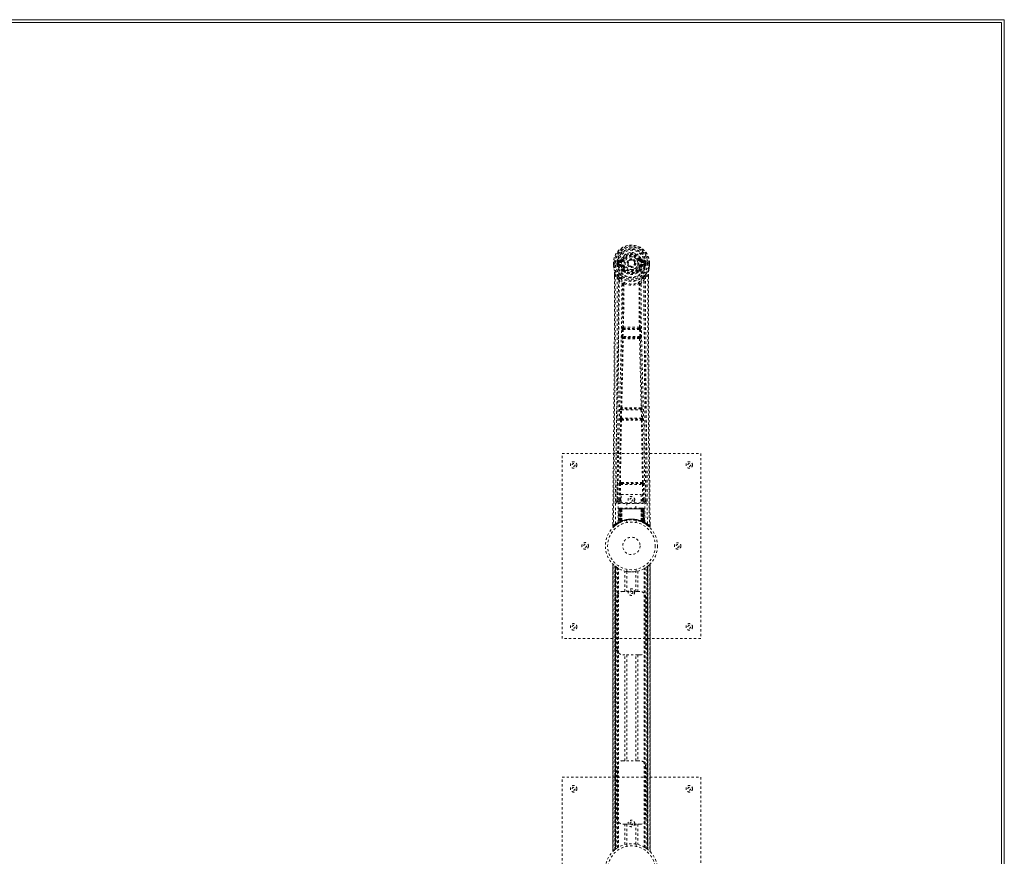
# Model space of a CAD drawing. Header units: inches. Extents: x 14 to 182, y 61 to 121.
# Tile 8 of 8: x 139 to 182, y 85 to 121. Entities that reach past the tile are written whole.
import ezdxf

# ---------------------------------------------------------------- set-up
doc = ezdxf.new("R2010")
doc.units = ezdxf.units.IN
doc.header["$MEASUREMENT"] = 0
doc.linetypes.add('SLD-Dashed', pattern=[0.075, 0.05, -0.025])
doc.linetypes.add('SLD-Solid', pattern=[0])

msp = doc.modelspace()

# ---------------------------------------------------------------- linework, layer by layer
at = {"color": 7, "linetype": 'SLD-Solid', "lineweight": 15}
for p, q in [((97.891, 120.9), (181.641, 120.9)), ((181.641, 120.9), (181.641, 61.4)), ((181.523, 120.782), (97.891, 120.782)), ((181.523, 120.782), (97.891, 120.782)), ((181.523, 61.518), (181.523, 120.782)), ((181.523, 61.518), (181.523, 120.782))]:
    msp.add_line(p, q, dxfattribs=at)
at = {"color": 7, "linetype": 'SLD-Dashed', "lineweight": 0}
for p, q in [((164.743, 110.381), (164.744, 110.264)), ((164.747, 110.381), (164.743, 110.381)), ((164.744, 110.264), (164.744, 110.26)), ((164.745, 110.382), (164.745, 110.264)), ((164.8, 110.381), (164.747, 110.381)), ((164.773, 110.38), (164.773, 110.265)), ((164.823, 110.381), (164.8, 110.381)), ((164.829, 110.381), (164.823, 110.381)), ((164.98, 110.381), (164.829, 110.381)), ((164.895, 110.308), (164.894, 110.38)), ((164.895, 110.307), (164.924, 110.309)), ((164.895, 110.307), (164.895, 110.308)), ((164.93, 110.38), (164.924, 110.38)), ((164.924, 110.38), (164.924, 110.309)), ((164.925, 110.308), (164.93, 110.289)), ((164.93, 110.302), (164.93, 110.38)), ((164.93, 110.289), (164.93, 110.302)), ((164.936, 110.265), (164.939, 110.261)), ((164.95, 110.25), (164.94, 110.261)), ((165.066, 110.525), (164.947, 110.501)), ((164.95, 110.25), (165.065, 110.229)), ((164.965, 110.313), (164.965, 110.283)), ((164.965, 110.313), (165.094, 110.313)), ((165.094, 110.258), (164.965, 110.283)), ((164.965, 110.283), (165.094, 110.283)), ((164.978, 110.465), (165.094, 110.486)), ((164.978, 110.465), (164.978, 110.435)), ((165.094, 110.465), (164.978, 110.465)), ((165.094, 110.435), (164.978, 110.435)), ((165.094, 110.486), (165.094, 110.465)), ((165.094, 110.435), (165.094, 110.465)), ((165.094, 110.313), (165.094, 110.283)), ((165.094, 110.258), (165.094, 110.283)), ((165.099, 110.552), (165.154, 110.529)), ((165.15, 110.521), (165.154, 110.529)), ((165.154, 110.529), (165.176, 110.52)), ((165.679, 110.383), (165.679, 110.374)), ((165.679, 110.374), (165.679, 110.359)), ((165.87, 110.52), (165.892, 110.529)), ((165.892, 110.529), (165.896, 110.521)), ((165.952, 110.486), (166.068, 110.465)), ((165.952, 110.486), (165.952, 110.465)), ((166.068, 110.465), (165.952, 110.465)), ((165.952, 110.435), (165.952, 110.465)), ((166.068, 110.435), (165.952, 110.435)), ((165.952, 110.313), (165.952, 110.283)), ((165.952, 110.313), (166.081, 110.313)), ((166.081, 110.283), (165.952, 110.258)), ((165.952, 110.258), (165.952, 110.283)), ((165.952, 110.283), (166.081, 110.283)), ((166.098, 110.501), (165.98, 110.525)), ((165.981, 110.229), (166.096, 110.25)), ((166.066, 110.381), (166.066, 110.381)), ((166.217, 110.381), (166.066, 110.381)), ((166.068, 110.435), (166.068, 110.465)), ((166.081, 110.283), (166.081, 110.313)), ((166.107, 110.261), (166.096, 110.25)), ((166.096, 110.25), (166.096, 110.25)), ((166.096, 110.25), (166.096, 110.25)), ((166.107, 110.261), (166.11, 110.265)), ((166.116, 110.38), (166.122, 110.38)), ((166.116, 110.302), (166.116, 110.38)), ((166.121, 110.308), (166.116, 110.289)), ((166.116, 110.289), (166.116, 110.302)), ((166.122, 110.309), (166.122, 110.38)), ((166.122, 110.309), (166.151, 110.307)), ((166.151, 110.38), (166.151, 110.308)), ((166.151, 110.38), (166.151, 110.38)), ((166.151, 110.308), (166.151, 110.307)), ((166.222, 110.381), (166.217, 110.381)), ((166.245, 110.381), (166.222, 110.381)), ((166.299, 110.381), (166.245, 110.381)), ((166.272, 110.265), (166.273, 110.38)), ((166.303, 110.381), (166.299, 110.381)), ((166.301, 110.264), (166.301, 110.382)), ((166.303, 110.381), (166.302, 110.264)), ((166.302, 110.26), (166.302, 110.264)), ((164.786, 109.882), (164.786, 109.78)), ((164.787, 109.881), (164.788, 109.78)), ((164.816, 109.881), (164.912, 109.765)), ((165.149, 110.217), (165.142, 110.229)), ((165.176, 110.229), (165.149, 110.217)), ((165.152, 110.069), (165.151, 110.091)), ((165.17, 110.023), (165.158, 110.041)), ((165.175, 110.096), (165.175, 110.074)), ((165.897, 110.217), (165.87, 110.229)), ((165.871, 110.074), (165.871, 110.096)), ((165.887, 110.041), (165.876, 110.023)), ((165.894, 110.069), (165.895, 110.091)), ((165.904, 110.229), (165.897, 110.217)), ((166.134, 109.765), (166.23, 109.881)), ((166.258, 109.793), (166.258, 109.881)), ((166.26, 109.882), (166.26, 109.793)), ((164.971, 109.653), (164.912, 109.765)), ((166.134, 109.765), (166.074, 109.653)), ((165.112, 107.201), (165.124, 107.509)), ((165.124, 107.509), (165.127, 107.543)), ((165.144, 107.6), (165.143, 107.599)), ((165.157, 107.199), (165.169, 107.508)), ((165.169, 107.508), (165.877, 107.508)), ((165.187, 107.553), (165.188, 107.553)), ((165.859, 107.553), (165.187, 107.553)), ((165.858, 107.553), (165.859, 107.553)), ((165.877, 107.508), (165.889, 107.199)), ((165.903, 107.599), (165.902, 107.6)), ((165.921, 107.509), (165.919, 107.543)), ((165.934, 107.201), (165.921, 107.509)), ((165.135, 107.107), (165.123, 107.111)), ((165.889, 107.199), (165.157, 107.199)), ((165.18, 107.15), (165.167, 107.154)), ((165.167, 107.154), (165.879, 107.154)), ((165.879, 107.154), (165.866, 107.15)), ((165.911, 107.107), (165.923, 107.111)), ((165.043, 103.678), (165.054, 104.031)), ((165.068, 104.121), (165.067, 104.121)), ((165.088, 103.677), (165.098, 104.029)), ((165.098, 104.029), (165.947, 104.029)), ((165.112, 104.074), (165.112, 104.075)), ((165.934, 104.074), (165.112, 104.074)), ((165.934, 104.075), (165.934, 104.074)), ((165.947, 104.029), (165.958, 103.677)), ((165.979, 104.121), (165.978, 104.121)), ((166.003, 103.678), (165.992, 104.031)), ((165.05, 103.588), (165.056, 103.586)), ((165.958, 103.677), (165.088, 103.677)), ((165.101, 103.629), (165.095, 103.632)), ((165.095, 103.632), (165.951, 103.632)), ((165.951, 103.632), (165.945, 103.629)), ((165.99, 103.586), (165.996, 103.588)), ((162.523, 94.15), (162.523, 102.15)), ((162.523, 102.15), (168.523, 102.15)), ((168.523, 102.15), (168.523, 94.15)), ((164.914, 100.907), (164.907, 100.093)), ((165.097, 100.898), (165.048, 100.897)), ((165.998, 100.897), (165.949, 100.898)), ((166.139, 100.093), (166.132, 100.907)), ((164.999, 100.147), (165.006, 100.807)), ((165.043, 100.147), (165.05, 100.807)), ((165.05, 100.807), (165.995, 100.807)), ((165.059, 100.851), (165.107, 100.851)), ((165.107, 100.851), (165.939, 100.851)), ((165.939, 100.851), (165.987, 100.851)), ((165.995, 100.807), (166.002, 100.147)), ((166.047, 100.147), (166.04, 100.807)), ((164.906, 100.09), (164.91, 100.073)), ((164.907, 100.094), (164.907, 100.092)), ((164.907, 100.092), (164.907, 100.083)), ((164.951, 100.044), (164.951, 99.984)), ((165.086, 100.044), (164.951, 100.044)), ((165.043, 100.102), (165.043, 100.147)), ((165.086, 100.147), (165.043, 100.147)), ((165.086, 100.102), (165.043, 100.102)), ((165.086, 100.374), (165.947, 100.374)), ((165.086, 100.008), (165.086, 100.374)), ((165.947, 100.374), (165.947, 100.008)), ((165.947, 100.147), (166.002, 100.147)), ((165.947, 100.102), (166.002, 100.102)), ((166.095, 100.044), (165.947, 100.044)), ((166.047, 100.147), (166.002, 100.147)), ((166.002, 100.102), (166.002, 100.147)), ((166.095, 99.984), (166.095, 100.044)), ((166.136, 100.073), (166.14, 100.09)), ((166.139, 100.092), (166.139, 100.094)), ((166.139, 100.083), (166.139, 100.092)), ((164.951, 99.984), (166.095, 99.984)), ((164.977, 99.746), (164.955, 99.141)), ((164.99, 99.746), (164.969, 99.149)), ((164.99, 99.746), (164.977, 99.746)), ((165.011, 99.75), (164.988, 99.156)), ((165.008, 99.746), (164.988, 99.159)), ((165.007, 99.775), (165.003, 99.775)), ((165.008, 99.775), (165.009, 99.775)), ((165.075, 99.746), (165.008, 99.746)), ((165.016, 99.746), (165.015, 99.189)), ((165.016, 99.775), (165.016, 99.773)), ((165.021, 99.775), (165.016, 99.775)), ((165.03, 99.775), (165.02, 99.775)), ((165.02, 99.746), (166.026, 99.746)), ((165.02, 99.192), (165.02, 99.746)), ((165.029, 99.196), (165.029, 99.746)), ((165.034, 99.775), (165.03, 99.775)), ((165.033, 99.746), (165.033, 99.198)), ((166.013, 99.746), (165.033, 99.746)), ((165.105, 99.775), (165.038, 99.775)), ((165.048, 99.746), (165.047, 99.204)), ((165.051, 99.746), (165.048, 99.746)), ((165.051, 99.746), (165.995, 99.746)), ((165.051, 99.206), (165.051, 99.746)), ((165.056, 99.195), (165.075, 99.746)), ((165.076, 99.746), (165.057, 99.195)), ((165.075, 99.746), (165.076, 99.746)), ((165.947, 100.008), (165.086, 100.008)), ((165.1, 99.223), (165.105, 99.748)), ((165.107, 99.746), (165.102, 99.225)), ((165.107, 99.746), (165.105, 99.748)), ((165.939, 99.775), (165.107, 99.775)), ((165.939, 99.746), (165.107, 99.746)), ((165.328, 100.008), (165.328, 99.775)), ((165.718, 99.775), (165.718, 100.008)), ((165.941, 99.748), (165.939, 99.746)), ((165.944, 99.225), (165.939, 99.746)), ((166.008, 99.775), (165.941, 99.775)), ((165.941, 99.748), (165.946, 99.223)), ((165.97, 99.746), (165.971, 99.746)), ((165.989, 99.195), (165.97, 99.746)), ((166.038, 99.746), (165.971, 99.746)), ((165.971, 99.746), (165.99, 99.195)), ((165.998, 99.746), (165.995, 99.746)), ((165.995, 99.746), (165.995, 99.206)), ((165.999, 99.204), (165.998, 99.746)), ((166.016, 99.775), (166.012, 99.775)), ((166.013, 99.198), (166.013, 99.746)), ((166.026, 99.775), (166.016, 99.775)), ((166.017, 99.746), (166.017, 99.196)), ((166.03, 99.775), (166.025, 99.775)), ((166.026, 99.746), (166.026, 99.192)), ((166.031, 99.189), (166.03, 99.746)), ((166.058, 99.156), (166.035, 99.75)), ((166.037, 99.775), (166.038, 99.775)), ((166.038, 99.746), (166.058, 99.159)), ((166.043, 99.775), (166.039, 99.775)), ((166.056, 99.746), (166.077, 99.149)), ((166.069, 99.746), (166.056, 99.746)), ((166.069, 99.746), (166.09, 99.141)), ((164.988, 99.159), (165.056, 99.195)), ((165.015, 99.189), (165.02, 99.192)), ((165.028, 99.163), (165.015, 99.189)), ((165.033, 99.166), (165.02, 99.192)), ((165.041, 99.17), (165.029, 99.196)), ((165.045, 99.171), (165.033, 99.198)), ((165.059, 99.178), (165.033, 99.165)), ((165.041, 99.17), (165.045, 99.171)), ((165.059, 99.178), (165.047, 99.204)), ((165.057, 99.195), (165.056, 99.195)), ((165.1, 99.223), (165.102, 99.225)), ((165.103, 99.197), (165.106, 99.198)), ((165.323, 99.258), (165.323, 99.161)), ((165.723, 99.161), (165.723, 99.258)), ((165.94, 99.198), (165.943, 99.197)), ((165.944, 99.225), (165.946, 99.223)), ((165.983, 99.179), (165.995, 99.206)), ((165.987, 99.178), (165.983, 99.179)), ((165.99, 99.195), (165.989, 99.195)), ((165.99, 99.195), (166.058, 99.159)), ((166.013, 99.198), (166.001, 99.171)), ((166.001, 99.171), (166.005, 99.17)), ((166.017, 99.196), (166.005, 99.17)), ((166.026, 99.192), (166.013, 99.166)), ((166.031, 99.189), (166.018, 99.163)), ((166.026, 99.192), (166.031, 99.189)), ((164.717, 99.094), (164.716, 99.009)), ((164.716, 99.009), (164.746, 99.008)), ((164.766, 98.986), (164.868, 99.067)), ((164.877, 99.074), (164.938, 99.111)), ((164.941, 99.116), (164.954, 99.124)), ((164.955, 99.141), (164.969, 99.149)), ((164.973, 99.134), (165.039, 99.169)), ((164.995, 99.165), (165, 99.164)), ((165.028, 99.163), (165.019, 99.159)), ((165.033, 99.166), (165.028, 99.163)), ((165.039, 99.169), (165.04, 99.169)), ((166.006, 99.169), (166.007, 99.169)), ((166.007, 99.169), (166.073, 99.134)), ((166.018, 99.163), (166.013, 99.166)), ((166.077, 99.149), (166.09, 99.141)), ((166.092, 99.124), (166.105, 99.116)), ((166.33, 99.009), (166.329, 99.093)), ((164.718, 97.366), (164.718, 84.935)), ((164.718, 84.936), (164.718, 97.364)), ((164.718, 97.364), (164.719, 97.364)), ((164.718, 97.364), (164.718, 84.937)), ((164.73, 84.948), (164.73, 97.352)), ((164.808, 85.019), (164.808, 97.282)), ((164.808, 97.282), (164.808, 85.019)), ((164.813, 97.278), (164.813, 85.023)), ((164.853, 97.247), (164.817, 97.275)), ((164.817, 85.026), (164.817, 97.275)), ((164.817, 97.275), (164.817, 85.026)), ((164.822, 97.27), (164.822, 85.03)), ((164.832, 85.038), (164.832, 97.263)), ((164.833, 85.039), (164.833, 97.262)), ((164.834, 97.26), (164.834, 85.04)), ((164.837, 97.259), (164.837, 85.042)), ((164.867, 97.236), (164.867, 85.064)), ((164.925, 97.198), (164.92, 97.201)), ((164.925, 85.103), (164.925, 97.198)), ((164.95, 85.118), (164.95, 97.182)), ((164.968, 85.129), (164.968, 97.172)), ((165.242, 96.185), (165.242, 97.061)), ((165.323, 97.139), (165.323, 97.043)), ((165.325, 97.043), (165.325, 96.185)), ((165.72, 96.185), (165.72, 97.043)), ((165.723, 97.043), (165.723, 97.139)), ((165.804, 97.061), (165.804, 96.185)), ((166.078, 85.129), (166.078, 97.172)), ((166.096, 85.118), (166.096, 97.182)), ((166.121, 85.103), (166.121, 97.198)), ((166.187, 85.058), (166.187, 97.242)), ((166.209, 85.042), (166.209, 97.259)), ((166.211, 85.04), (166.211, 97.26)), ((166.213, 97.262), (166.215, 97.263)), ((166.213, 97.262), (166.213, 85.039)), ((166.218, 97.265), (166.218, 85.035)), ((166.233, 97.278), (166.227, 97.273)), ((166.229, 97.275), (166.229, 85.026)), ((166.229, 85.026), (166.229, 97.274)), ((166.232, 85.024), (166.232, 97.277)), ((166.238, 97.282), (166.233, 97.278)), ((166.233, 85.023), (166.233, 97.278)), ((166.238, 97.282), (166.238, 85.019)), ((166.238, 85.019), (166.238, 97.282)), ((166.316, 97.352), (166.316, 84.948)), ((166.328, 84.935), (166.328, 97.365)), ((166.328, 97.364), (166.328, 84.936)), ((166.328, 84.937), (166.328, 97.364)), ((164.908, 93.685), (164.908, 95.935)), ((165.158, 96.185), (165.242, 96.185)), ((165.804, 96.185), (165.242, 96.185)), ((165.804, 96.185), (165.888, 96.185)), ((166.138, 95.935), (166.138, 93.685)), ((168.523, 94.15), (162.523, 94.15)), ((165.242, 93.435), (165.158, 93.435)), ((165.242, 88.865), (165.242, 93.435)), ((165.804, 93.435), (165.242, 93.435)), ((165.325, 93.435), (165.325, 88.865)), ((165.72, 88.865), (165.72, 93.435)), ((165.804, 93.435), (165.804, 88.865)), ((165.888, 93.435), (165.804, 93.435)), ((164.908, 86.365), (164.908, 88.615)), ((165.158, 88.865), (165.242, 88.865)), ((165.804, 88.865), (165.242, 88.865)), ((165.804, 88.865), (165.888, 88.865)), ((166.138, 88.615), (166.138, 86.365)), ((162.523, 80.15), (162.523, 88.15)), ((162.523, 88.15), (168.523, 88.15)), ((168.523, 88.15), (168.523, 80.15)), ((165.242, 86.115), (165.158, 86.115)), ((165.242, 85.239), (165.242, 86.115)), ((165.242, 86.115), (165.804, 86.115)), ((165.325, 86.115), (165.325, 85.258)), ((165.72, 85.258), (165.72, 86.115)), ((165.804, 86.115), (165.804, 85.239)), ((165.888, 86.115), (165.804, 86.115)), ((165.323, 85.258), (165.323, 85.161)), ((165.723, 85.161), (165.723, 85.258)), ((164.808, 85.019), (164.813, 85.023)), ((164.822, 85.03), (164.839, 85.044)), ((164.833, 85.039), (164.831, 85.037)), ((166.121, 85.103), (166.126, 85.1)), ((166.193, 85.054), (166.229, 85.026)), ((166.233, 85.023), (166.238, 85.019)), ((166.328, 84.936), (166.327, 84.937))]:
    msp.add_line(p, q, dxfattribs=at)
at = {"color": 7, "linetype": 'SLD-Dashed', "lineweight": 0, "flags": 128}
for points in [[(165.097, 110.411), (165.103, 110.489), (165.125, 110.564), (165.165, 110.634), (165.218, 110.695), (165.284, 110.745), (165.359, 110.781), (165.439, 110.803), (165.523, 110.811), (165.607, 110.803), (165.687, 110.781), (165.762, 110.745), (165.827, 110.695), (165.881, 110.634), (165.92, 110.564), (165.943, 110.489), (165.949, 110.411)], [(164.743, 110.381), (164.743, 110.381), (164.744, 110.381), (164.747, 110.381), (164.75, 110.381), (164.755, 110.381), (164.76, 110.381), (164.767, 110.38), (164.773, 110.38)], [(164.773, 110.265), (164.767, 110.265), (164.761, 110.264), (164.755, 110.264), (164.751, 110.264), (164.747, 110.264), (164.745, 110.264), (164.743, 110.264), (164.744, 110.264)], [(164.744, 110.26), (164.745, 110.26), (164.747, 110.261), (164.75, 110.261), (164.753, 110.262), (164.758, 110.262), (164.763, 110.263), (164.768, 110.264), (164.773, 110.265)], [(164.744, 110.264), (164.757, 110.169), (164.772, 110.094)], [(164.744, 110.26), (164.756, 110.172), (164.774, 110.083)], [(164.835, 99.102), (164.84, 100.693), (164.859, 102.282), (164.889, 103.869), (164.927, 105.451), (164.957, 106.691), (164.98, 107.927), (164.99, 109.157), (164.98, 110.381)], [(164.925, 110.308), (164.924, 110.309), (164.924, 110.309)], [(164.93, 110.302), (164.946, 110.31), (164.965, 110.313)], [(164.978, 110.435), (164.955, 110.44), (164.935, 110.453)], [(164.944, 99.158), (164.95, 100.744), (164.971, 102.329), (165.004, 103.911), (165.044, 105.49), (165.076, 106.727), (165.1, 107.961), (165.11, 109.189), (165.097, 110.411)], [(165.204, 110.508), (165.199, 110.51), (165.194, 110.512), (165.189, 110.514), (165.185, 110.516), (165.181, 110.518), (165.179, 110.519), (165.177, 110.519), (165.176, 110.52)], [(165.204, 110.24), (165.199, 110.238), (165.194, 110.236), (165.189, 110.234), (165.185, 110.232), (165.181, 110.231), (165.179, 110.23), (165.177, 110.229), (165.176, 110.229)], [(165.842, 110.508), (165.847, 110.51), (165.852, 110.512), (165.857, 110.514), (165.861, 110.516), (165.865, 110.518), (165.867, 110.519), (165.869, 110.519), (165.87, 110.52)], [(165.842, 110.24), (165.847, 110.238), (165.852, 110.236), (165.857, 110.234), (165.861, 110.232), (165.865, 110.231), (165.867, 110.23), (165.869, 110.229), (165.87, 110.229)], [(166.102, 99.158), (166.096, 100.744), (166.075, 102.329), (166.042, 103.911), (166.002, 105.49), (165.97, 106.727), (165.946, 107.961), (165.936, 109.189), (165.949, 110.411)], [(166.211, 99.102), (166.205, 100.693), (166.187, 102.282), (166.157, 103.869), (166.119, 105.451), (166.089, 106.691), (166.066, 107.927), (166.056, 109.157), (166.066, 110.381)], [(166.111, 110.453), (166.091, 110.44), (166.068, 110.435)], [(166.081, 110.313), (166.1, 110.31), (166.116, 110.302)], [(166.122, 110.309), (166.121, 110.309), (166.121, 110.308)], [(166.122, 110.38), (166.125, 110.38), (166.132, 110.38), (166.141, 110.38), (166.151, 110.38)], [(166.302, 110.264), (166.302, 110.264), (166.301, 110.264), (166.299, 110.264), (166.295, 110.264), (166.291, 110.264), (166.285, 110.264), (166.279, 110.265), (166.272, 110.265)], [(166.302, 110.26), (166.301, 110.26), (166.299, 110.261), (166.296, 110.261), (166.293, 110.262), (166.288, 110.262), (166.283, 110.263), (166.278, 110.264), (166.272, 110.265)], [(166.272, 110.083), (166.289, 110.162), (166.302, 110.26)], [(166.273, 110.38), (166.279, 110.38), (166.285, 110.38), (166.291, 110.381), (166.296, 110.381), (166.299, 110.381), (166.302, 110.381), (166.303, 110.381), (166.303, 110.381)], [(166.302, 110.264), (166.289, 110.169), (166.273, 110.094)], [(164.816, 109.881), (164.817, 109.067), (164.817, 108.218), (164.814, 107.334), (164.811, 106.532), (164.808, 106.014), (164.804, 105.472), (164.8, 104.906), (164.795, 104.343), (164.791, 103.855), (164.786, 103.208), (164.779, 102.52), (164.772, 101.79), (164.766, 101.114), (164.746, 99.008)], [(164.772, 110.094), (164.773, 110.089), (164.774, 110.083)], [(164.954, 109.805), (164.854, 109.929), (164.774, 110.083)], [(164.786, 109.882), (164.786, 109.882), (164.787, 109.881), (164.789, 109.881), (164.793, 109.881), (164.798, 109.881), (164.804, 109.881), (164.81, 109.881), (164.816, 109.881)], [(165.092, 110.206), (165.079, 110.224), (165.065, 110.229)], [(165.151, 110.091), (165.121, 110.142), (165.092, 110.206)], [(165.149, 110.217), (165.175, 110.157), (165.204, 110.109)], [(165.17, 110.023), (165.245, 109.964), (165.296, 109.938)], [(165.75, 109.938), (165.801, 109.964), (165.876, 110.023)], [(165.895, 110.091), (165.925, 110.142), (165.954, 110.206)], [(165.954, 110.206), (165.967, 110.224), (165.981, 110.229)], [(166.092, 109.805), (166.192, 109.929), (166.272, 110.083)], [(166.23, 109.881), (166.229, 109.143), (166.229, 108.362), (166.231, 107.539), (166.235, 106.674), (166.239, 105.877), (166.245, 105.047), (166.246, 104.857), (166.248, 104.664), (166.249, 104.47), (166.25, 104.337), (166.251, 104.207), (166.253, 104.072), (166.254, 103.93), (166.258, 103.477), (166.262, 102.972), (166.268, 102.417), (166.271, 102.066), (166.275, 101.693), (166.278, 101.291), (166.282, 100.915), (166.287, 100.424), (166.291, 99.988), (166.294, 99.607), (166.297, 99.281), (166.3, 99.008)], [(166.23, 109.881), (166.236, 109.881), (166.242, 109.881), (166.248, 109.881), (166.253, 109.881), (166.257, 109.881), (166.259, 109.881), (166.26, 109.882), (166.26, 109.882)], [(166.272, 110.083), (166.273, 110.089), (166.273, 110.094)], [(164.786, 109.78), (164.784, 107.164), (164.766, 104.448), (164.742, 101.726), (164.716, 99.009)], [(164.912, 109.765), (164.912, 109.025), (164.911, 108.253), (164.908, 107.45), (164.904, 106.684), (164.899, 105.909), (164.893, 105.133), (164.887, 104.377), (164.88, 103.651), (164.874, 102.976), (164.867, 102.219), (164.86, 101.51), (164.853, 100.812), (164.846, 100.09)], [(164.971, 109.653), (164.963, 106.466), (164.937, 103.278), (164.906, 100.09)], [(164.971, 109.653), (165.056, 109.555), (165.153, 109.469)], [(165.05, 109.717), (165.059, 109.708), (165.064, 109.702)], [(165.144, 107.6), (165.154, 108.532), (165.155, 109.46)], [(165.201, 109.478), (165.196, 109.487), (165.189, 109.494), (165.182, 109.497), (165.173, 109.497), (165.166, 109.494), (165.16, 109.488), (165.155, 109.479), (165.153, 109.469)], [(165.191, 109.467), (165.19, 108.537), (165.18, 107.605)], [(165.201, 109.478), (165.194, 109.474), (165.192, 109.471), (165.191, 109.469), (165.191, 109.467)], [(165.893, 109.469), (165.891, 109.479), (165.886, 109.488), (165.88, 109.494), (165.872, 109.497), (165.864, 109.497), (165.857, 109.494), (165.85, 109.487), (165.845, 109.478)], [(165.855, 109.467), (165.855, 109.469), (165.854, 109.471), (165.851, 109.474), (165.845, 109.478)], [(165.866, 107.605), (165.856, 108.537), (165.855, 109.467)], [(165.902, 107.6), (165.891, 108.532), (165.891, 109.46)], [(165.893, 109.469), (165.99, 109.555), (166.074, 109.653)], [(165.981, 109.702), (165.987, 109.708), (165.996, 109.717)], [(166.14, 100.09), (166.109, 103.278), (166.083, 106.466), (166.074, 109.653)], [(166.2, 100.09), (166.196, 100.466), (166.192, 100.895), (166.187, 101.365), (166.183, 101.79), (166.181, 102.012), (166.179, 102.235), (166.177, 102.457), (166.174, 102.71), (166.172, 102.965), (166.17, 103.212), (166.165, 103.716), (166.161, 104.184), (166.157, 104.616), (166.153, 105.038), (166.15, 105.528), (166.144, 106.369), (166.139, 107.217), (166.135, 108.095), (166.134, 108.949), (166.134, 109.765)], [(166.26, 109.793), (166.262, 107.164), (166.28, 104.446), (166.304, 101.728), (166.33, 99.009)], [(165.124, 107.509), (165.13, 107.509), (165.14, 107.509), (165.154, 107.508), (165.169, 107.508)], [(165.169, 107.508), (165.17, 107.516), (165.171, 107.525), (165.176, 107.539), (165.181, 107.549), (165.184, 107.551), (165.186, 107.552), (165.187, 107.553)], [(165.877, 107.508), (165.885, 107.508), (165.893, 107.508), (165.9, 107.508), (165.906, 107.509), (165.912, 107.509), (165.916, 107.509), (165.919, 107.509), (165.921, 107.509)], [(165.068, 104.121), (165.103, 105.616), (165.135, 107.107)], [(165.102, 104.124), (165.138, 105.62), (165.171, 107.111)], [(165.112, 107.201), (165.114, 107.2), (165.118, 107.2), (165.122, 107.2), (165.128, 107.2), (165.134, 107.2), (165.141, 107.199), (165.149, 107.199), (165.157, 107.199)], [(165.167, 107.154), (165.162, 107.158), (165.158, 107.168), (165.157, 107.182), (165.156, 107.19), (165.157, 107.199)], [(165.875, 107.111), (165.908, 105.62), (165.944, 104.124)], [(165.889, 107.199), (165.89, 107.19), (165.889, 107.182), (165.888, 107.168), (165.884, 107.158), (165.879, 107.154)], [(165.889, 107.199), (165.897, 107.199), (165.905, 107.199), (165.912, 107.2), (165.918, 107.2), (165.924, 107.2), (165.928, 107.2), (165.932, 107.2), (165.934, 107.201)], [(165.978, 104.121), (165.943, 105.616), (165.911, 107.107)], [(165.054, 104.031), (165.056, 104.064), (165.056, 104.066)], [(165.054, 104.031), (165.055, 104.031), (165.059, 104.031), (165.063, 104.031), (165.069, 104.03), (165.075, 104.03), (165.082, 104.03), (165.09, 104.03), (165.098, 104.029)], [(165.072, 104.101), (165.071, 104.103), (165.068, 104.121)], [(165.947, 104.029), (165.956, 104.03), (165.963, 104.03), (165.971, 104.03), (165.977, 104.03), (165.983, 104.031), (165.987, 104.031), (165.99, 104.031), (165.992, 104.031)], [(165.992, 104.031), (165.99, 104.064), (165.99, 104.066)], [(165.015, 100.896), (165.032, 102.242), (165.056, 103.586)], [(165.043, 103.678), (165.045, 103.678), (165.048, 103.678), (165.052, 103.678), (165.058, 103.678), (165.064, 103.678), (165.072, 103.677), (165.08, 103.677), (165.088, 103.677)], [(165.048, 100.897), (165.065, 102.243), (165.09, 103.588)], [(165.956, 103.588), (165.981, 102.243), (165.998, 100.897)], [(165.958, 103.677), (165.966, 103.677), (165.974, 103.677), (165.982, 103.678), (165.988, 103.678), (165.994, 103.678), (165.998, 103.678), (166.001, 103.678), (166.003, 103.678)], [(166.031, 100.896), (166.014, 102.242), (165.99, 103.586)], [(165.097, 100.898), (165.308, 100.898), (165.523, 100.898), (165.737, 100.898), (165.949, 100.898)], [(165.006, 100.807), (165.01, 100.807), (165.02, 100.807), (165.035, 100.807), (165.05, 100.807)], [(165.059, 100.851), (165.043, 100.855), (165.032, 100.862)], [(165.107, 100.851), (165.311, 100.851), (165.517, 100.851), (165.729, 100.851), (165.939, 100.851)], [(165.995, 100.807), (166.011, 100.807), (166.025, 100.807), (166.036, 100.807), (166.04, 100.807)], [(164.999, 100.147), (164.93, 100.119), (164.909, 100.093)], [(164.951, 100.044), (164.974, 100.073), (165.043, 100.102)], [(164.999, 100.147), (165.003, 100.147), (165.013, 100.147), (165.027, 100.147), (165.043, 100.147)], [(166.002, 100.102), (166.071, 100.073), (166.095, 100.044)], [(166.14, 100.09), (166.116, 100.119), (166.047, 100.147)], [(164.977, 99.746), (164.979, 99.746), (164.988, 99.746), (165, 99.746), (165.016, 99.746)], [(165.029, 99.746), (165.014, 99.746), (165.002, 99.746), (164.993, 99.746), (164.99, 99.746)], [(165.008, 99.746), (165.009, 99.746), (165.01, 99.746), (165.014, 99.746), (165.019, 99.746), (165.025, 99.746), (165.032, 99.746), (165.04, 99.746), (165.048, 99.746)], [(165.029, 99.773), (165.026, 99.774), (165.023, 99.775), (165.022, 99.775), (165.022, 99.775)], [(165.087, 99.765), (165.08, 99.756), (165.076, 99.746)], [(165.105, 99.748), (165.09, 99.762), (165.087, 99.765)], [(165.941, 99.748), (165.956, 99.762), (165.959, 99.765)], [(165.97, 99.746), (165.966, 99.756), (165.959, 99.765)], [(165.998, 99.746), (166.006, 99.746), (166.014, 99.746), (166.021, 99.746), (166.027, 99.746), (166.032, 99.746), (166.035, 99.746), (166.037, 99.746), (166.038, 99.746)], [(166.009, 99.775), (166.007, 99.775), (166.006, 99.775)], [(166.024, 99.775), (166.024, 99.775), (166.023, 99.775), (166.02, 99.774), (166.017, 99.773)], [(166.056, 99.746), (166.052, 99.746), (166.044, 99.746), (166.031, 99.746), (166.017, 99.746)], [(166.03, 99.746), (166.045, 99.746), (166.058, 99.746), (166.067, 99.746), (166.069, 99.746)], [(166.038, 99.746), (166.037, 99.753), (166.036, 99.755)], [(165.051, 99.206), (165.056, 99.196), (165.059, 99.187), (165.062, 99.181), (165.063, 99.179)], [(165.987, 99.178), (165.987, 99.178), (165.988, 99.18), (165.989, 99.182), (165.99, 99.186), (165.992, 99.189), (165.994, 99.194), (165.996, 99.199), (165.999, 99.204)], [(164.719, 99.009), (164.721, 99.001), (164.725, 98.994), (164.73, 98.987), (164.736, 98.982), (164.743, 98.979), (164.751, 98.979), (164.758, 98.981), (164.764, 98.985)], [(164.964, 99.129), (164.956, 99.125), (164.953, 99.123)], [(166.057, 99.143), (166.051, 99.147), (166.018, 99.163)], [(166.059, 99.152), (166.058, 99.158), (166.058, 99.16)], [(166.097, 99.123), (166.09, 99.134), (166.086, 99.148)], [(166.09, 99.135), (166.089, 99.141), (166.089, 99.142)], [(166.3, 99.008), (166.292, 99), (166.286, 98.993), (166.281, 98.988), (166.28, 98.986)], [(166.281, 98.989), (166.288, 98.985), (166.296, 98.982), (166.305, 98.982), (166.313, 98.983), (166.319, 98.987), (166.325, 98.992), (166.328, 98.999), (166.329, 99.006)], [(166.33, 99.009), (166.329, 99.009), (166.327, 99.009), (166.321, 99.008), (166.311, 99.008), (166.306, 99.009), (166.3, 99.008)], [(166.228, 97.273), (166.231, 97.276), (166.233, 97.277), (166.233, 97.278)], [(165.325, 85.258), (165.336, 85.26), (165.343, 85.261)], [(164.818, 85.027), (164.815, 85.024), (164.813, 85.023), (164.813, 85.023)], [(164.827, 85.034), (164.829, 85.035), (164.832, 85.038)], [(166.218, 85.035), (166.228, 85.027), (166.234, 85.022)]]:
    msp.add_lwpolyline(points, dxfattribs=at)
at = {"color": 7, "linetype": 'SLD-Dashed', "lineweight": 0}
for centre, radius in [((165.523, 110.374), 0.7), ((165.523, 110.374), 0.69), ((165.523, 110.374), 0.623), ((165.523, 110.374), 0.32), ((165.523, 110.374), 0.275), ((165.523, 110.374), 0.188), ((165.523, 110.374), 0.157), ((165.523, 110.374), 0.142), ((165.523, 110.374), 0.139), ((165.523, 110.374), 0.138), ((163.023, 101.65), 0.141), ((168.023, 101.65), 0.141), ((163.023, 101.65), 0.0625), ((168.023, 101.65), 0.0625), ((165.523, 100.15), 0.141), ((165.523, 100.15), 0.0625), ((165.523, 98.15), 1.125), ((165.523, 98.15), 1.03), ((165.523, 98.15), 0.375), ((163.523, 98.15), 0.141), ((163.523, 98.15), 0.0625), ((167.523, 98.15), 0.14), ((167.523, 98.15), 0.0625), ((165.523, 96.15), 0.14), ((165.523, 96.15), 0.0625), ((163.023, 94.65), 0.141), ((163.023, 94.65), 0.0625), ((168.023, 94.65), 0.141), ((168.023, 94.65), 0.0625), ((163.023, 87.65), 0.141), ((163.023, 87.65), 0.0625), ((168.023, 87.65), 0.141), ((168.023, 87.65), 0.0625), ((165.523, 86.15), 0.141), ((165.523, 86.15), 0.0625), ((165.523, 84.15), 1.125), ((165.523, 84.15), 1.03)]:
    msp.add_circle(centre, radius, dxfattribs=at)
for centre, radius, start, end in [((165.523, 110.374), 0.78, 0.5288, 179.4712), ((165.523, 110.374), 0.78, 0, 179.4852), ((165.523, 110.374), 0.75, 0.4567, 179.5433), ((165.523, 110.374), 0.629, 0.5443, 179.4557), ((165.523, 110.374), 0.599, 0.5443, 179.4557), ((165.523, 110.387), 0.543, 359.3659, 180.6341), ((165.523, 110.374), 0.459, 22.774, 157.226), ((165.523, 110.374), 0.4, 22.774, 157.226), ((165.523, 110.374), 0.376, 22.774, 157.226), ((165.523, 110.374), 0.346, 22.7737, 157.2263), ((164.773, 110.265), 0.03, 180.2178, 185.2738), ((165.523, 110.374), 0.787, 188.3239, 351.6761), ((165.523, 110.374), 0.758, 188.3238, 351.6762), ((164.918, 111.275), 0.895, 268.5068, 270.4043), ((165.523, 110.374), 0.632, 186.0644, 353.9356), ((165.523, 110.374), 0.602, 186.2697, 353.7303), ((165.523, 110.374), 0.593, 172.3909, 179.4476), ((165.014, 110.297), 0.0841, 185.3819, 202.6351), ((165.139, 110.425), 0.206, 158.3463, 172.3529), ((164.964, 110.253), 0.0305, 89.036, 156.18), ((165.391, 110.469), 0.497, 204.8136, 243.631), ((164.977, 110.495), 0.0299, 167.9088, 271.9353), ((165.33, 110.47), 0.439, 210.0707, 246.086), ((165.096, 110.169), 0.242, 89.7357, 118.8238), ((165.095, 110.516), 0.0301, 162.3534, 268.5706), ((165.095, 110.229), 0.0299, 91.0468, 179.0173), ((165.057, 110.569), 0.0455, 281.3321, 337.4869), ((165.088, 110.557), 0.0715, 274.7777, 329.7601), ((165.094, 110.554), 0.089, 270, 337.226), ((165.094, 110.554), 0.119, 269.9991, 337.225), ((165.094, 110.194), 0.119, 22.7761, 90.0006), ((165.094, 110.194), 0.089, 22.774, 90), ((165.092, 110.202), 0.0567, 28.2389, 87.9744), ((165.523, 110.374), 0.346, 202.7734, 337.2266), ((165.523, 110.374), 0.275, 90.0006, 269.9994), ((165.523, 110.374), 0.275, 270.0006, 89.9994), ((165.952, 110.554), 0.119, 202.7778, 269.9981), ((165.952, 110.194), 0.119, 90.0022, 157.2211), ((165.952, 110.554), 0.089, 202.774, 270), ((165.952, 110.194), 0.089, 90, 157.226), ((165.659, 110.465), 0.491, 296.1274, 335.5121), ((165.377, 111.831), 1.4, 291.5605, 293.9895), ((165.716, 110.47), 0.439, 293.9345, 329.9045), ((165.958, 110.557), 0.0715, 210.3355, 265.2297), ((165.954, 110.202), 0.0565, 91.9415, 151.5844), ((165.989, 110.57), 0.0456, 202.5845, 258.5965), ((165.948, 110.161), 0.249, 61.7056, 89.8627), ((165.951, 110.516), 0.0301, 271.451, 17.625), ((165.951, 110.228), 0.0299, 1.0184, 88.9359), ((166.069, 110.495), 0.0299, 268.0395, 12.1165), ((166.082, 110.253), 0.0305, 23.82, 90.964), ((165.906, 110.425), 0.207, 7.6856, 21.636), ((166.004, 110.304), 0.113, 339.5924, 352.3906), ((165.523, 110.374), 0.593, 0.5524, 7.6091), ((163.586, 109.91), 1.2, 358.6517, 8.821), ((161.196, 109.241), 3.676, 10.0131, 13.2403), ((165.123, 110.201), 0.031, 31.5862, 170.0577), ((165.182, 110.088), 0.0305, 43.9347, 174.3657), ((165.173, 110.045), 0.0505, 88.2787, 115.748), ((165.196, 110.065), 0.0445, 175.0278, 212.6559), ((165.174, 110.023), 0.0506, 88.2537, 115.6721), ((165.21, 110.018), 0.0404, 127.1981, 172.7076), ((165.203, 110.072), 0.0371, 89.2744, 139.8235), ((165.523, 110.386), 0.453, 219.7481, 320.2511), ((165.208, 110.075), 0.0326, 181.6276, 227.8398), ((165.523, 110.374), 0.376, 202.774, 337.226), ((165.523, 110.412), 0.494, 226.972, 313.0282), ((165.523, 110.368), 0.411, 219.0117, 320.9883), ((165.523, 110.356), 0.476, 241.4717, 298.5271), ((165.523, 110.374), 0.156, 245.1542, 290.0596), ((165.457, 110.37), 0.465, 325.8425, 340.7939), ((165.864, 110.088), 0.0305, 5.6368, 136.0651), ((165.843, 110.072), 0.0371, 40.172, 90.7339), ((165.838, 110.075), 0.0326, 312.1471, 358.3473), ((165.836, 110.018), 0.0403, 7.2745, 52.8197), ((165.873, 110.046), 0.0504, 64.231, 91.7423), ((165.872, 110.023), 0.0506, 64.3285, 91.7363), ((165.85, 110.065), 0.0444, 327.3833, 4.9852), ((165.923, 110.201), 0.031, 10.1818, 148.1845), ((169.842, 109.243), 3.668, 166.7588, 169.9928), ((167.46, 109.91), 1.201, 171.1808, 181.3466), ((165.374, 109.318), 0.644, 130.7434, 135.9152), ((166.5, 111.382), 2.208, 225.573, 228.9399), ((165.032, 109.651), 0.0608, 58.0358, 177.6116), ((165.791, 110.212), 0.887, 215.0293, 230.8704), ((165.214, 109.465), 0.0608, 73.4581, 176.3304), ((165.141, 109.461), 0.0144, 356.8634, 32.3179), ((165.188, 109.388), 0.0794, 87.4857, 113.9535), ((165.278, 109.46), 0.0786, 126.2551, 166.6807), ((165.523, 110.388), 0.965, 250.526, 289.4751), ((165.523, 110.315), 0.844, 249.7734, 290.2268), ((165.255, 110.212), 0.888, 309.1322, 324.9709), ((165.832, 109.465), 0.0608, 3.6696, 106.5419), ((165.768, 109.46), 0.0786, 13.3207, 53.7436), ((165.858, 109.388), 0.0795, 66.0577, 92.505), ((165.905, 109.461), 0.0143, 147.5408, 183.4002), ((166.014, 109.651), 0.0608, 2.3825, 121.9724), ((164.555, 111.373), 2.195, 311.05, 314.4372), ((165.671, 109.317), 0.644, 44.0863, 49.2518), ((165.22, 107.547), 0.0932, 145.8476, 182.486), ((165.188, 107.598), 0.0451, 177.8542, 268.9568), ((165.174, 107.516), 0.0889, 86.1768, 109.6244), ((165.189, 107.598), 0.0451, 177.8339, 268.9686), ((165.266, 107.592), 0.0873, 171.8269, 206.805), ((165.523, 74.87), 32.737, 89.3991, 90.6007), ((165.523, 74.185), 33.369, 89.425, 90.575), ((165.78, 107.592), 0.0873, 333.1844, 8.1837), ((165.857, 107.598), 0.0451, 271.0419, 2.1435), ((165.858, 107.598), 0.0451, 271.0432, 2.1458), ((165.818, 107.51), 0.0588, 357.8405, 46.6263), ((165.872, 107.517), 0.088, 70.2585, 93.9444), ((165.826, 107.547), 0.0932, 357.5122, 34.1554), ((165.275, 107.174), 0.165, 170.5862, 202.3683), ((165.168, 107.109), 0.0451, 90.8713, 177.4991), ((165.18, 107.105), 0.0451, 90.8797, 177.4144), ((165.165, 107.02), 0.0918, 86.0177, 108.5522), ((165.231, 107.118), 0.0607, 148.275, 186.2285), ((165.523, 144.137), 37.028, 269.4553, 270.5445), ((165.523, 140.041), 32.893, 269.4021, 270.5979), ((165.866, 107.105), 0.0451, 2.6063, 89.0996), ((165.814, 107.118), 0.0614, 353.9754, 31.4945), ((165.881, 107.019), 0.0921, 71.476, 93.9807), ((165.878, 107.109), 0.0451, 2.4885, 89.1411), ((165.771, 107.174), 0.165, 337.6321, 9.4134), ((165.174, 104.07), 0.118, 154.6652, 182.0072), ((165.112, 104.12), 0.0452, 178.3854, 269.3602), ((165.094, 103.999), 0.125, 86.4407, 102.2431), ((165.112, 104.118), 0.0433, 202.7715, 270.2167), ((165.161, 104.036), 0.0626, 141.5459, 185.5229), ((165.171, 104.113), 0.0698, 170.9378, 213.0379), ((165.523, 70.55), 33.576, 89.2814, 90.7186), ((165.523, 70.726), 33.351, 89.2944, 90.7056), ((165.875, 104.113), 0.0697, 326.9366, 9.0877), ((165.933, 104.12), 0.0451, 270.6415, 1.6278), ((165.934, 104.12), 0.0451, 270.628, 1.6264), ((165.885, 104.036), 0.0626, 354.4824, 38.4709), ((165.952, 104.001), 0.123, 77.6537, 93.6625), ((165.872, 104.07), 0.118, 358.0177, 25.3353), ((165.263, 103.651), 0.222, 172.8745, 196.3582), ((165.095, 103.587), 0.0451, 90.56, 178.0524), ((165.101, 103.584), 0.0451, 90.5859, 178.0214), ((165.082, 103.452), 0.136, 86.7422, 101.1104), ((165.146, 103.663), 0.0601, 166.8861, 211.4111), ((165.146, 103.596), 0.0567, 143.3931, 187.5212), ((165.523, 139.721), 36.135, 269.3136, 270.6866), ((165.523, 136.653), 33.026, 269.2675, 270.7325), ((165.945, 103.584), 0.0451, 1.962, 89.4292), ((165.899, 103.595), 0.0571, 352.6493, 36.4608), ((165.9, 103.663), 0.0601, 328.5898, 13.1129), ((165.951, 103.587), 0.0451, 1.9407, 89.4469), ((165.964, 103.453), 0.136, 78.8606, 93.2807), ((165.783, 103.651), 0.222, 343.6517, 7.1037), ((165.295, 100.821), 0.289, 164.9763, 182.6488), ((165.041, 100.638), 0.258, 88.4498, 95.7705), ((165.054, 100.894), 0.0384, 177.0729, 235.3669), ((165.124, 100.891), 0.0756, 175.3323, 211.8545), ((165.161, 100.887), 0.0651, 170.5088, 213.5825), ((165.885, 100.887), 0.0653, 326.4571, 9.4155), ((165.923, 100.89), 0.0751, 328.0214, 4.7905), ((165.985, 100.896), 0.0456, 271.9273, 359.0056), ((166.005, 100.639), 0.258, 84.2187, 91.5599), ((165.751, 100.821), 0.289, 357.3508, 15.0212), ((165.127, 100.814), 0.0773, 151.6267, 185.4556), ((165.919, 100.814), 0.0772, 354.5233, 28.3935), ((164.888, 102.952), 2.862, 269.1586, 270.3595), ((164.951, 100.089), 0.105, 179.3594, 270.0849), ((164.951, 100.089), 0.045, 202.0111, 269.9763), ((165.044, 100.147), 0.0451, 179.616, 269.5765), ((166.002, 100.147), 0.045, 270.4213, 0.3618), ((166.095, 100.089), 0.105, 269.9211, 0.6294), ((166.095, 100.089), 0.045, 270.0237, 337.9889), ((166.158, 102.967), 2.877, 269.6435, 270.8383), ((165.007, 99.745), 0.03, 90.0142, 177.9875), ((165.008, 99.745), 0.0305, 110.7043, 177.644), ((165.02, 99.745), 0.03, 113.5007, 178.0072), ((165.02, 99.744), 0.0315, 89.3151, 122.3642), ((165.043, 99.74), 0.0353, 81.8022, 170.6877), ((165.038, 99.745), 0.03, 90.0636, 178.0637), ((165.037, 99.888), 0.117, 255.8605, 259.5953), ((165.431, 99.753), 0.411, 176.9572, 180.9997), ((165.911, 99.749), 0.882, 178.4472, 180.1867), ((165.466, 99.753), 0.433, 177.0799, 180.9141), ((165.479, 99.753), 0.432, 177.113, 180.9553), ((165.49, 99.753), 0.439, 177.1636, 180.9419), ((165.105, 99.745), 0.0299, 90.1966, 178.1828), ((165.107, 99.749), 0.0266, 90.7636, 141.4747), ((165.939, 99.749), 0.0264, 38.3558, 89.3825), ((165.941, 99.745), 0.0299, 1.8172, 89.8034), ((165.556, 99.753), 0.439, 359.0581, 2.8364), ((165.559, 99.753), 0.439, 359.0582, 2.8364), ((166.008, 99.745), 0.0299, 1.9078, 89.947), ((165.587, 99.753), 0.426, 359.0568, 2.9491), ((165.591, 99.753), 0.426, 359.0568, 2.9491), ((165.615, 99.753), 0.41, 359.0171, 3.0631), ((166.026, 99.744), 0.0315, 57.9515, 90.6841), ((166.01, 99.886), 0.114, 280.0939, 283.9865), ((165.2, 99.749), 0.831, 359.7797, 1.6266), ((166.026, 99.745), 0.03, 1.9954, 66.554), ((166.039, 99.745), 0.03, 1.9943, 90.004), ((166.038, 99.745), 0.0305, 2.3585, 69.3816), ((165.523, 98.15), 1.158, 47.8711, 132.1373), ((165.523, 98.118), 1.19, 60.8803, 119.1197), ((165.514, 98.514), 0.839, 126.4783, 131.7352), ((165.523, 98.15), 1.128, 60.4735, 119.5265), ((165.489, 98.55), 0.793, 125.4897, 130.9682), ((165.496, 98.547), 0.796, 124.3315, 129.6901), ((165.004, 99.272), 0.109, 271.2395, 300.4921), ((165.523, 98.151), 1.155, 64.2143, 115.7857), ((165.523, 98.151), 1.155, 64.9105, 115.0895), ((165.026, 99.195), 0.0297, 295.4968, 358.5656), ((165.028, 99.196), 0.0297, 295.4279, 358.5247), ((165.419, 98.374), 0.881, 113.5687, 115.4669), ((165.523, 98.151), 1.155, 65.8863, 114.1137), ((165.476, 98.603), 0.726, 121.2225, 125.2658), ((165.074, 99.207), 0.031, 340.2257, 31.6943), ((165.523, 98.187), 1.12, 67.9252, 112.0748), ((165.073, 99.207), 0.0345, 344.836, 31.0209), ((165.973, 99.207), 0.0345, 148.9791, 195.164), ((165.972, 99.207), 0.0311, 148.2688, 199.6925), ((165.564, 98.594), 0.736, 54.766, 58.7571), ((165.54, 98.184), 1.089, 60.6944, 65.794), ((166.018, 99.196), 0.0297, 181.4585, 244.5599), ((166.02, 99.195), 0.0297, 181.4601, 244.4775), ((165.52, 98.507), 0.846, 50.4724, 55.5147), ((165.545, 98.535), 0.812, 49.0991, 54.4519), ((165.534, 98.516), 0.836, 48.257, 53.5295), ((165.519, 98.113), 1.203, 124.6713, 131.883), ((164.746, 99.008), 0.03, 179.4562, 312.1586), ((164.803, 99.039), 0.0645, 208.7617, 235.6454), ((165.517, 98.157), 1.119, 124.6344, 132.1093), ((165.509, 97.916), 1.365, 114.4507, 119.5828), ((164.865, 99.102), 0.03, 180.2609, 304.0728), ((165.526, 98.146), 1.132, 119.5374, 124.6457), ((164.926, 99.142), 0.03, 301.0494, 358.0388), ((164.985, 99.17), 0.0429, 197.0126, 245.8126), ((164.939, 99.15), 0.03, 300.3238, 358.0658), ((165.362, 98.428), 0.807, 118.7624, 120.3759), ((164.972, 99.291), 0.137, 269.412, 293.5101), ((164.958, 99.16), 0.0299, 299.2621, 358.1746), ((165.512, 98.127), 1.155, 59.9242, 63.953), ((165.61, 98.303), 0.952, 59.606, 62.5311), ((166.088, 99.16), 0.0299, 181.7681, 240.764), ((166.088, 99.16), 0.03, 196.8527, 241.2658), ((166.107, 99.15), 0.0299, 181.8758, 239.7027), ((166.061, 99.17), 0.043, 294.1901, 342.9645), ((165.523, 98.15), 1.128, 55.3446, 60.4724), ((166.14, 99.177), 0.0707, 211.4489, 238.9139), ((166.12, 99.142), 0.03, 181.9836, 238.9282), ((165.434, 98), 1.302, 58.9886, 59.7505), ((165.538, 97.917), 1.363, 60.4142, 65.5527), ((166.181, 99.102), 0.03, 235.9243, 359.7431), ((165.525, 98.153), 1.123, 47.9065, 55.3525), ((165.528, 98.115), 1.201, 48.1089, 55.334), ((166.3, 99.008), 0.03, 227.8497, 0.5275), ((165.558, 98.185), 1.174, 224.3206, 225.156), ((165.505, 98.128), 1.096, 231.0875, 232.4175), ((165.523, 98.15), 1.124, 232.2617, 239.3861), ((165.528, 98.159), 1.136, 237.875, 240.4104), ((165.523, 98.151), 1.126, 259.8936, 280.1064), ((165.521, 98.153), 1.128, 299.5807, 302.1339), ((165.584, 98.073), 1.027, 307.5376, 308.9575), ((165.545, 98.126), 1.092, 307.6178, 315.7604), ((165.158, 95.935), 0.25, 90, 180), ((165.888, 95.935), 0.25, 0, 90), ((165.158, 93.685), 0.25, 180, 270), ((165.888, 93.685), 0.25, 270, 0), ((165.158, 88.615), 0.25, 90, 180), ((165.888, 88.615), 0.25, 0, 90), ((165.158, 86.365), 0.25, 180, 270), ((165.888, 86.365), 0.25, 270, 0), ((165.524, 84.148), 1.127, 119.5803, 122.1343), ((165.541, 84.285), 0.99, 79.5735, 86.8997), ((165.519, 84.144), 1.133, 57.8714, 60.414), ((165.503, 84.172), 1.096, 127.628, 135.7454), ((165.535, 84.135), 1.145, 128.7704, 129.4626), ((165.647, 83.993), 1.325, 127.6968, 128.7972), ((165.509, 84.169), 1.101, 125.645, 127.9465), ((165.522, 84.149), 1.126, 52.2685, 59.3791), ((165.584, 84.228), 1.026, 51.0424, 52.4636), ((165.49, 84.117), 1.172, 44.3203, 45.1577)]:
    msp.add_arc(centre, radius, start, end, dxfattribs=at)

doc.saveas('drawing.dxf')
